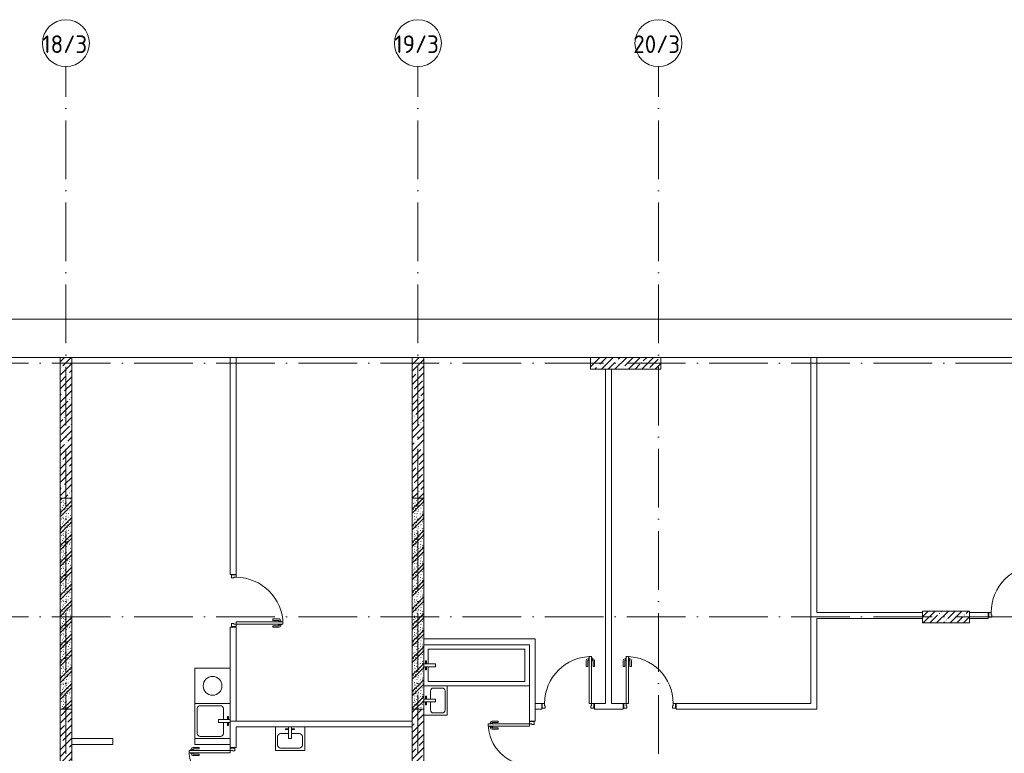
# Model space of a CAD drawing. Header units: millimetres. Extents: x 85617 to 161165, y 53267 to 102987.
# Tile 46 of 47: x 135013 to 151796, y 90481 to 102987. Entities that reach past the tile are written whole.
import ezdxf

# ---------------------------------------------------------------- set-up
doc = ezdxf.new("R2010")
doc.units = ezdxf.units.MM
doc.linetypes.add('4_ Штрихпунктир_ 10 х 2 мм', pattern=[1400, 1000, -200, 0, -200])
for name, color, linetype, lineweight in [('A-DOOR-____-MCUT', 7, 'Continuous', 18), ('A-DOOR-____-OTLN', 7, 'Continuous', 9), ('A-DOOR-FRAM-MCUT', 7, 'Continuous', 18), ('A-FLOR-____-OTLN', 7, 'Continuous', 9), ('A-WALL-____-PATT', 7, 'Continuous', 9), ('I-WALL-____-MCUT', 7, 'Continuous', 9), ('I-WALL-____-OTLN', 7, 'Continuous', 9), ('P-SANR-FIXT-OTLN', 7, 'Continuous', 9), ('S-COLS-____-MCUT', 7, 'Continuous', 9), ('S-COLS-____-OTLN', 7, 'Continuous', 9), ('S-GRID-____-IDEN', 7, 'Continuous', 9), ('S-GRID-____-OTLN', 7, 'Continuous', 9)]:
    doc.layers.add(name, color=color, linetype=linetype, lineweight=lineweight)
doc.styles.add('GOST Common_1', font='GOST_Common.ttf', dxfattribs={"height": 300})
pattern_1 = [(45, (0, 0), (-114.04925, 114.04925), []), (45, (114.05, 0), (-114.04925, 114.04925), [201.613, -40.323, 3.353, -36.97])]
pattern_2 = [(135, (150.28, 188.64), (-282.84271, 3e-14), [5, -395]), (135, (174.9, 237.36), (-282.84271, 3e-14), [5, -395]), (135, (211.96, 236.53), (-282.84271, 3e-14), [5, -395]), (135, (114.96, 223.96), (-282.84271, 3e-14), [5, -395]), (135, (77.54, 223.96), (-282.84271, 3e-14), [5, -395]), (135, (57.44, 184.52), (-282.84271, 3e-14), [5, -395]), (135, (66.21, 142.9), (-282.84271, 3e-14), [5, -395]), (135, (107.33, 161), (-282.84271, 3e-14), [5, -395]), (135, (99.08, 130.94), (-282.84271, 3e-14), [5, -395]), (135, (22.6, 136.46), (-282.84271, 3e-14), [5, -395]), (135, (21.16, 168.08), (-282.84271, 3e-14), [5, -395]), (135, (46.13, 96.12), (-282.84271, 3e-14), [5, -395]), (135, (3.54, 74.6), (-282.84271, 3e-14), [5, -395]), (135, (40.3, 47.56), (-282.84271, 3e-14), [5, -395]), (135, (39.77, 18.47), (-282.84271, 3e-14), [5, -395]), (135, (76.94, 37.28), (-282.84271, 3e-14), [5, -395]), (135, (114.18, 62.4), (-282.84271, 3e-14), [5, -395]), (135, (139.87, 90.2), (-282.84271, 3e-14), [5, -395]), (135, (141.44, 15.82), (-282.84271, 3e-14), [5, -395]), (135, (188.69, 26.73), (-282.84271, 3e-14), [5, -395]), (135, (176.14, 51.36), (-282.84271, 3e-14), [5, -395]), (135, (177.03, 0), (-282.84271, 3e-14), [5, -395]), (135, (276.61, 8.22), (-282.84271, 3e-14), [5, -395]), (135, (271.19, 31.72), (-282.84271, 3e-14), [5, -395]), (135, (268.29, 119.65), (-282.84271, 3e-14), [5, -395]), (135, (237.92, 101.95), (-282.84271, 3e-14), [5, -395]), (135, (237.92, 158.27), (-282.84271, 3e-14), [5, -395]), (135, (260.4, 204.35), (-282.84271, 3e-14), [5, -395]), (135, (275.54, 235.4), (-282.84271, 3e-14), [5, -395]), (135, (117.62, 268.96), (-282.84271, 3e-14), [5, -395]), (135, (203.62, 273.83), (-282.84271, 3e-14), [5, -395]), (135, (47.24, 279.3), (-282.84271, 3e-14), [5, -395]), (135, (23.2, 266.16), (-282.84271, 3e-14), [5, -395]), (135, (42.78, 232.52), (-282.84271, 3e-14), [5, -395]), (135, (177.76, 90.57), (-282.84271, 3e-14), [5, -395]), (135, (181.12, 121.8), (-282.84271, 3e-14), [5, -395]), (135, (206.73, 172.06), (-282.84271, 3e-14), [5, -395]), (135, (143.14, 136.62), (-282.84271, 3e-14), [5, -395]), (135, (211.51, 131.86), (-282.84271, 3e-14), [5, -395]), (135, (81.47, 95.1), (-282.84271, 3e-14), [5, -395]), (135, (235.13, 60.46), (-282.84271, 3e-14), [5, -395]), (135, (242.24, 4.89), (-282.84271, 3e-14), [5, -395]), (45, (0, 106.07), (-282.84271, 0), []), (45, (106.07, 0), (-282.84271, 0), []), (45, (176.78, 0), (-282.84271, 0), []), (45, (0, 176.78), (-282.84271, 0), [])]

# ---------------------------------------------------------------- blocks, each defined once
blk = doc.blocks.new('АР_Дверь однопольная - 900х2100h_800__Глухая_Межкомнатные апарт_тип_эт-4498858-ВКК_25_К3_З_ЭОМ_воронка парапетная_')
at = {"layer": 'A-DOOR-____-MCUT', "color": 254, "lineweight": 13, "true_color": 0xcccccc}
for p, q in [((400, 850), (360, 850)), ((360, 850), (360, 50)), ((400, 50), (400, 850)), ((360, 50), (400, 50))]:
    blk.add_line(p, q, dxfattribs=at)
at = {"layer": 'A-DOOR-____-OTLN', "color": 254, "lineweight": 5, "true_color": 0xcccccc}
for p, q in [((310, 680), (310, 783)), ((335, 680), (310, 680)), ((335, 680), (335, 783)), ((352, 813), (340, 813)), ((352, 788), (340, 788)), ((352, 825), (352, 775)), ((360, 825), (352, 825)), ((352, 775), (360, 775)), ((400, 825), (408, 825)), ((408, 775), (400, 775)), ((408, 825), (408, 775)), ((408, 813), (420, 813)), ((408, 788), (420, 788)), ((425, 680), (425, 783)), ((425, 680), (450, 680)), ((450, 680), (450, 783))]:
    blk.add_line(p, q, dxfattribs=at)
for centre, radius, start, end in [((400, 50), 800, 90, 180), ((340, 783), 30, 90, 180), ((340, 783), 4.99, 90, 180), ((420, 783), 30, 0, 90), ((420, 783), 4.99, 0, 90)]:
    blk.add_arc(centre, radius, start, end, dxfattribs=at)
at = {"layer": 'A-DOOR-FRAM-MCUT', "color": 254, "lineweight": 13, "true_color": 0xcccccc}
for p, q in [((-440, 50), (-450, 50)), ((-400, 50), (-440, 50)), ((-440, 50), (-440, -30)), ((-400, 10), (-400, 50)), ((-390, 10), (-400, 10)), ((-390, -30), (-390, 10)), ((400, 10), (390, 10)), ((390, 10), (390, -30)), ((440, 50), (400, 50)), ((400, 50), (400, 10)), ((440, -30), (440, 50)), ((440, 50), (450, 50)), ((-440, -30), (-450, -30)), ((-440, -30), (-390, -30)), ((390, -30), (440, -30)), ((440, -30), (450, -30))]:
    blk.add_line(p, q, dxfattribs=at)
blk = doc.blocks.new('АР_Дверь однопольная - 800х2100h_700__Глухая_Су апарт_тип_эт-4498570-ВКК_25_К3_З_ЭОМ_воронка парапетная_')
at = {"layer": 'A-DOOR-____-MCUT', "color": 254, "lineweight": 13, "true_color": 0xcccccc}
for p, q in [((350, 750), (310, 750)), ((310, 750), (310, 50)), ((350, 50), (350, 750)), ((310, 50), (350, 50))]:
    blk.add_line(p, q, dxfattribs=at)
at = {"layer": 'A-DOOR-____-OTLN', "color": 254, "lineweight": 5, "true_color": 0xcccccc}
for p, q in [((260, 580), (260, 683)), ((285, 580), (285, 683)), ((302, 713), (290, 713)), ((302, 688), (290, 688)), ((302, 725), (302, 675)), ((310, 725), (302, 725)), ((302, 675), (310, 675)), ((350, 725), (358, 725)), ((358, 675), (350, 675)), ((358, 725), (358, 675)), ((358, 713), (370, 713)), ((358, 688), (370, 688)), ((375, 580), (375, 683)), ((400, 580), (400, 683)), ((285, 580), (260, 580)), ((375, 580), (400, 580))]:
    blk.add_line(p, q, dxfattribs=at)
for centre, radius, start, end in [((350, 50), 700, 90, 180), ((290, 683), 30, 90, 180), ((290, 683), 4.99, 90, 180), ((370, 683), 30, 0, 90), ((370, 683), 4.99, 0, 90)]:
    blk.add_arc(centre, radius, start, end, dxfattribs=at)
at = {"layer": 'A-DOOR-FRAM-MCUT', "color": 254, "lineweight": 13, "true_color": 0xcccccc}
for p, q in [((-390, 50), (-400, 50)), ((-350, 50), (-390, 50)), ((-390, 50), (-390, -30)), ((-350, 10), (-350, 50)), ((-340, 10), (-350, 10)), ((-340, -30), (-340, 10)), ((350, 10), (340, 10)), ((340, 10), (340, -30)), ((390, 50), (350, 50)), ((350, 50), (350, 10)), ((390, -30), (390, 50)), ((390, 50), (400, 50)), ((-390, -30), (-400, -30)), ((-390, -30), (-340, -30)), ((340, -30), (390, -30)), ((390, -30), (400, -30))]:
    blk.add_line(p, q, dxfattribs=at)
blk = doc.blocks.new('АР_Дверь однопольная - 900х2100h_800__Глухая_Межкомнатные апарт_тип_эт-4498768-ВКК_25_К3_З_ЭОМ_воронка парапетная_')
at = {"layer": 'A-DOOR-____-MCUT', "color": 254, "lineweight": 13, "true_color": 0xcccccc}
for p, q in [((-400, 850), (-400, 50)), ((-360, 850), (-400, 850)), ((-360, 50), (-360, 850)), ((-400, 50), (-360, 50))]:
    blk.add_line(p, q, dxfattribs=at)
at = {"layer": 'A-DOOR-____-OTLN', "color": 254, "lineweight": 5, "true_color": 0xcccccc}
for p, q in [((-450, 680), (-450, 783)), ((-425, 680), (-450, 680)), ((-425, 680), (-425, 783)), ((-408, 813), (-420, 813)), ((-408, 788), (-420, 788)), ((-408, 825), (-408, 775)), ((-400, 825), (-408, 825)), ((-408, 775), (-400, 775)), ((-360, 825), (-352, 825)), ((-352, 775), (-360, 775)), ((-352, 825), (-352, 775)), ((-352, 813), (-340, 813)), ((-352, 788), (-340, 788)), ((-335, 680), (-335, 783)), ((-335, 680), (-310, 680)), ((-310, 680), (-310, 783))]:
    blk.add_line(p, q, dxfattribs=at)
for centre, radius, start, end in [((-400, 50), 800, 360, 90), ((-420, 783), 30, 90, 180), ((-420, 783), 4.99, 90, 180), ((-340, 783), 30, 360, 90), ((-340, 783), 4.99, 360, 90)]:
    blk.add_arc(centre, radius, start, end, dxfattribs=at)
at = {"layer": 'A-DOOR-FRAM-MCUT', "color": 254, "lineweight": 13, "true_color": 0xcccccc}
for p, q in [((-440, 50), (-450, 50)), ((-400, 50), (-440, 50)), ((-440, 50), (-440, -30)), ((-400, 10), (-400, 50)), ((-390, 10), (-400, 10)), ((-390, -30), (-390, 10)), ((400, 10), (390, 10)), ((390, 10), (390, -30)), ((440, 50), (400, 50)), ((400, 50), (400, 10)), ((440, -30), (440, 50)), ((440, 50), (450, 50)), ((-440, -30), (-450, -30)), ((-440, -30), (-390, -30)), ((390, -30), (440, -30)), ((440, -30), (450, -30))]:
    blk.add_line(p, q, dxfattribs=at)
blk = doc.blocks.new('A-FUR-Washing-2D - 600x600-V6-ВКК_25_К3_З_ЭОМ_воронка парапетная_')
at = {"layer": 'P-SANR-FIXT-OTLN', "color": 254, "lineweight": 5, "true_color": 0xcccccc}
for p, q in [((300, 0), (-300, 0)), ((-300, 0), (-300, -600)), ((-300, 0), (-300, -600)), ((300, 0), (-300, 0)), ((-300, -600), (300, -600)), ((-300, -600), (300, -600))]:
    blk.add_line(p, q, dxfattribs=at)
blk.add_circle((0, -300), 160, dxfattribs=at)
blk = doc.blocks.new('A-PLU-Bath-2-2D - 700x1800-V14-ВКК_25_К3_З_ЭОМ_воронка парапетная_')
at = {"layer": 'P-SANR-FIXT-OTLN', "color": 254, "lineweight": 5, "true_color": 0xcccccc}
for p, q in [((-825, 25), (-825, 275)), ((-825, 275), (825, 275)), ((825, 275), (825, -275)), ((-900, 25), (-700, 25)), ((-870, 75), (-855, 75)), ((-870, 25), (-870, 75)), ((-855, 75), (-855, 25)), ((-700, 25), (-700, -25)), ((-700, -25), (-900, -25)), ((-870, -25), (-870, -75)), ((-870, -75), (-855, -75)), ((-855, -75), (-855, -25)), ((-825, -275), (-825, -25)), ((825, -275), (-825, -275)), ((-900, -350), (900, -350)), ((900, -350), (-900, -350))]:
    blk.add_line(p, q, dxfattribs=at)
blk = doc.blocks.new('A-PLU-Sink-2D - 600 x 600mm-V19-ВКК_25_К3_З_ЭОМ_воронка парапетная_')
at = {"layer": 'P-SANR-FIXT-OTLN', "color": 254, "lineweight": 5, "true_color": 0xcccccc}
for p, q in [((-284, 298), (316, 298)), ((316, 298), (-284, 298)), ((-246, -137), (-246, 209)), ((-195, 260), (227, 260)), ((278, 209), (278, -137)), ((316, 298), (316, -302)), ((316, -302), (316, 298)), ((-9, -102), (-9, -302)), ((41, -102), (-9, -102)), ((41, -302), (41, -102)), ((-9, -188), (-195, -188)), ((-59, -272), (-59, -257)), ((-59, -257), (-9, -257)), ((-9, -272), (-59, -272)), ((227, -188), (41, -188)), ((91, -257), (41, -257)), ((41, -272), (91, -272)), ((91, -272), (91, -257))]:
    blk.add_line(p, q, dxfattribs=at)
for centre, start, end in [((-195, 209), 90, 180), ((227, 209), 360, 90), ((-195, -137), 180, 270), ((227, -137), 270, 0)]:
    blk.add_arc(centre, 50.8, start, end, dxfattribs=at)
blk = doc.blocks.new('A-PLU-Sink-2D - 400 x 500mm-997041-ВКК_25_К3_З_ЭОМ_воронка парапетная_')
at = {"layer": 'P-SANR-FIXT-OTLN', "color": 254, "lineweight": 5, "true_color": 0xcccccc}
for p, q in [((-234, 202), (-234, -198)), ((-234, -198), (-234, 202)), ((-59, 172), (-59, 157)), ((-9, 172), (-59, 172)), ((-9, 2), (-9, 202)), ((41, 202), (41, 2)), ((41, 172), (91, 172)), ((91, 172), (91, 157)), ((266, -198), (266, 202)), ((266, 202), (266, -198)), ((-196, 37), (-196, -109)), ((-9, 88), (-145, 88)), ((-59, 157), (-9, 157)), ((41, 2), (-9, 2)), ((91, 157), (41, 157)), ((177, 88), (41, 88)), ((228, -109), (228, 37)), ((-145, -160), (177, -160)), ((-234, -198), (266, -198)), ((266, -198), (-234, -198))]:
    blk.add_line(p, q, dxfattribs=at)
for centre, start, end in [((-145, 37), 90, 180), ((177, 37), 360, 90), ((-145, -109), 180, 270), ((177, -109), 270, 0)]:
    blk.add_arc(centre, 50.8, start, end, dxfattribs=at)
blk = doc.blocks.new('Ось сетки - 8_0 мм-31302-ВКК_25_К3_З_ЭОМ_воронка парапетная_')
at = {"layer": 'S-GRID-____-IDEN', "color": 254, "lineweight": 5, "true_color": 0xdadada}
blk.add_circle((0, 0), 4, dxfattribs=at)
blk = doc.blocks.new('240311_Наметкина 10_РД_АР_К3_R21_rvt-1-ВКК_25_К3_З_ЭОМ_воронка парапетная_')
at = {"layer": 'A-WALL-____-PATT', "lineweight": 5, "true_color": 0xcccccc}
h = blk.add_hatch(dxfattribs=at)
h.set_pattern_fill('FP_4', color=254, style=0, pattern_type=2)
h.set_pattern_definition(pattern_2)
h.paths.add_polyline_path([(132370, 93400), (132370, 97000), (132170, 97000), (132170, 93400)])
h = blk.add_hatch(dxfattribs=at)
h.set_pattern_fill('FP_4', color=254, style=0, pattern_type=2)
h.set_pattern_definition(pattern_2)
h.paths.add_polyline_path([(138370, 93400), (138370, 97000), (138170, 97000), (138170, 93400)])
at = {"layer": 'S-COLS-____-OTLN', "lineweight": 5, "true_color": 0xcccccc}
h = blk.add_hatch(dxfattribs=at)
h.set_pattern_fill('FP_1', color=254, style=0, pattern_type=2)
h.set_pattern_definition(pattern_1)
h.paths.add_polyline_path([(132370, 97000), (132370, 99400), (132170, 99400), (132170, 97000)])
h = blk.add_hatch(dxfattribs=at)
h.set_pattern_fill('FP_1', color=254, style=0, pattern_type=2)
h.set_pattern_definition(pattern_1)
h.paths.add_polyline_path([(138370, 97000), (138370, 99400), (138170, 99400), (138170, 97000)])
h = blk.add_hatch(dxfattribs=at)
h.set_pattern_fill('FP_1', color=254, style=0, pattern_type=2)
h.set_pattern_definition(pattern_1)
h.paths.add_polyline_path([(142410, 99200), (142410, 99400), (141210, 99400), (141210, 99200)])
h = blk.add_hatch(dxfattribs=at)
h.set_pattern_fill('FP_1', color=254, style=0, pattern_type=2)
h.set_pattern_definition(pattern_1)
h.paths.add_polyline_path([(147670, 94875), (147670, 95075), (146870, 95075), (146870, 94875)])
h = blk.add_hatch(dxfattribs=at)
h.set_pattern_fill('FP_1', color=254, style=0, pattern_type=2)
h.set_pattern_definition(pattern_1)
h.paths.add_polyline_path([(132370, 91000), (132370, 93400), (132170, 93400), (132170, 91000)])
h = blk.add_hatch(dxfattribs=at)
h.set_pattern_fill('FP_1', color=254, style=0, pattern_type=2)
h.set_pattern_definition(pattern_1)
h.paths.add_polyline_path([(138370, 91000), (138370, 93400), (138170, 93400), (138170, 91000)])
at = {"layer": 'A-FLOR-____-OTLN', "color": 254, "lineweight": 5, "true_color": 0xcccccc}
for p, q in [((149920, 100050), (86800, 100050)), ((132170, 99400), (129170, 99400)), ((135070, 99400), (132370, 99400)), ((138170, 99400), (135170, 99400)), ((141210, 99400), (138370, 99400)), ((144970, 99400), (142410, 99400)), ((148520, 99400), (145070, 99400))]:
    blk.add_line(p, q, dxfattribs=at)
at = {"layer": 'I-WALL-____-MCUT', "color": 254, "lineweight": 5, "true_color": 0xcccccc}
for p, q in [((132170, 97000), (132170, 93400)), ((132370, 97000), (132170, 97000)), ((132370, 93400), (132370, 97000)), ((138170, 97000), (138170, 93400)), ((138370, 97000), (138170, 97000)), ((138370, 93400), (138370, 97000)), ((132170, 93400), (132370, 93400)), ((138170, 93400), (138370, 93400))]:
    blk.add_line(p, q, dxfattribs=at)
at = {"layer": 'I-WALL-____-OTLN', "color": 254, "lineweight": 5, "true_color": 0xcccccc}
for p, q in [((135070, 95700), (135070, 99400)), ((135170, 99400), (135070, 99400)), ((135170, 99400), (135170, 95700)), ((144970, 93500), (144970, 99400)), ((145070, 99400), (144970, 99400)), ((145070, 99400), (145070, 95050)), ((141470, 93500), (141470, 99200)), ((141570, 99200), (141570, 93500)), ((135070, 95700), (135170, 95700)), ((145070, 95050), (146870, 95050)), ((147670, 95050), (147990, 95050)), ((147990, 94950), (147990, 95050)), ((146870, 94950), (145070, 94950)), ((145070, 94950), (145070, 93400)), ((147990, 94950), (147670, 94950)), ((135070, 93200), (135070, 94800)), ((135170, 94800), (135070, 94800)), ((135170, 94800), (135170, 93200)), ((138370, 94600), (140270, 94600)), ((140170, 94500), (138370, 94500)), ((140170, 93200), (140170, 94500)), ((140270, 94500), (140270, 94600)), ((140270, 94500), (140270, 93200)), ((140270, 93500), (140380, 93500)), ((140270, 93500), (140270, 93400)), ((140380, 93400), (140380, 93500)), ((141280, 93500), (141470, 93500)), ((141280, 93500), (141280, 93400)), ((141570, 93500), (141770, 93500)), ((141770, 93400), (141770, 93500)), ((142670, 93500), (144970, 93500)), ((142670, 93500), (142670, 93400)), ((140380, 93400), (140270, 93400)), ((141770, 93400), (141280, 93400)), ((144970, 93400), (142670, 93400)), ((144970, 93400), (145070, 93400)), ((135070, 93200), (138170, 93200)), ((135070, 93200), (135070, 93100)), ((135170, 93200), (135070, 93200)), ((140170, 93200), (140270, 93200)), ((135070, 92750), (135070, 93100)), ((138170, 93100), (135170, 93100)), ((135170, 93100), (135170, 92750)), ((132370, 92900), (133070, 92900)), ((133070, 92900), (133070, 92800)), ((134470, 92900), (135070, 92900)), ((134470, 92900), (134470, 92800)), ((135070, 92900), (135070, 92800)), ((133070, 92800), (132370, 92800)), ((135070, 92800), (134470, 92800)), ((135070, 92750), (135170, 92750))]:
    blk.add_line(p, q, dxfattribs=at)
at = {"layer": 'S-COLS-____-MCUT', "color": 254, "lineweight": 5, "true_color": 0xcccccc}
for p, q in [((132170, 99400), (132170, 97000)), ((132370, 99400), (132170, 99400)), ((132370, 97000), (132370, 99400)), ((138170, 99400), (138170, 97000)), ((138370, 99400), (138170, 99400)), ((138370, 97000), (138370, 99400)), ((142410, 99400), (141210, 99400)), ((141210, 99400), (141210, 99200)), ((142410, 99200), (142410, 99400)), ((141210, 99200), (142410, 99200)), ((132170, 97000), (132370, 97000)), ((138170, 97000), (138370, 97000)), ((147670, 95075), (146870, 95075)), ((146870, 95075), (146870, 94875)), ((147670, 94875), (147670, 95075)), ((146870, 94875), (147670, 94875)), ((132170, 93400), (132170, 91000)), ((132370, 93400), (132170, 93400)), ((132370, 91000), (132370, 93400)), ((138170, 93400), (138170, 91000)), ((138370, 93400), (138170, 93400)), ((138370, 91000), (138370, 93400))]:
    blk.add_line(p, q, dxfattribs=at)
at = {"layer": 'S-GRID-____-OTLN', "color": 254, "linetype": '4_ Штрихпунктир_ 10 х 2 мм', "lineweight": 5, "true_color": 0xdadada}
for p, q in [((132270, 56236), (132270, 104356)), ((138270, 56236), (138270, 104356)), ((142370, 56236), (142370, 104356)), ((156834, 99300), (82886, 99300)), ((156834, 94975), (82886, 94975))]:
    blk.add_line(p, q, dxfattribs=at)
at = {"layer": 'A-DOOR-____-OTLN', "color": 254, "lineweight": 5, "true_color": 0xcccccc}
for name, p in [('АР_Дверь однопольная - 900х2100h_800__Глухая_Межкомнатные апарт_тип_эт-4498858-ВКК_25_К3_З_ЭОМ_воронка парапетная_', (148440, 95000)), ('АР_Дверь однопольная - 900х2100h_800__Глухая_Межкомнатные апарт_тип_эт-4498858-ВКК_25_К3_З_ЭОМ_воронка парапетная_', (140830, 93450)), ('АР_Дверь однопольная - 900х2100h_800__Глухая_Межкомнатные апарт_тип_эт-4498768-ВКК_25_К3_З_ЭОМ_воронка парапетная_', (142220, 93450))]:
    blk.add_blockref(name, p, dxfattribs=at)
for name, p, rotation in [('АР_Дверь однопольная - 900х2100h_800__Глухая_Межкомнатные апарт_тип_эт-4498858-ВКК_25_К3_З_ЭОМ_воронка парапетная_', (135120, 95250), 270.0000000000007), ('АР_Дверь однопольная - 800х2100h_700__Глухая_Су апарт_тип_эт-4498570-ВКК_25_К3_З_ЭОМ_воронка парапетная_', (140220, 92800), 89.9999999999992), ('АР_Дверь однопольная - 800х2100h_700__Глухая_Су апарт_тип_эт-4498570-ВКК_25_К3_З_ЭОМ_воронка парапетная_', (135120, 92350), 90.00000000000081)]:
    blk.add_blockref(name, p, dxfattribs=dict(at, rotation=rotation))
at = {"layer": 'P-SANR-FIXT-OTLN', "color": 254, "lineweight": 5, "true_color": 0xcccccc}
for name, p in [('A-PLU-Bath-2-2D - 700x1800-V14-ВКК_25_К3_З_ЭОМ_воронка парапетная_', (139270, 94150)), ('A-FUR-Washing-2D - 600x600-V6-ВКК_25_К3_З_ЭОМ_воронка парапетная_', (134770, 94100)), ('A-PLU-Sink-2D - 400 x 500mm-997041-ВКК_25_К3_З_ЭОМ_воронка парапетная_', (136074, 92898))]:
    blk.add_blockref(name, p, dxfattribs=at)
at = {"layer": 'P-SANR-FIXT-OTLN', "color": 254, "lineweight": 5, "true_color": 0xcccccc, "rotation": 90.00000000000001}
for name, p in [('A-PLU-Sink-2D - 400 x 500mm-997041-ВКК_25_К3_З_ЭОМ_воронка парапетная_', (138572, 93534)), ('A-PLU-Sink-2D - 600 x 600mm-V19-ВКК_25_К3_З_ЭОМ_воронка парапетная_', (134768, 93184))]:
    blk.add_blockref(name, p, dxfattribs=at)
at = {"layer": 'S-GRID-____-IDEN', "color": 254, "lineweight": 5, "true_color": 0xdadada, "xscale": 100.0000000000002, "yscale": 100.0000000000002, "zscale": 100.0000000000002}
for p in [(132270, 104756), (138270, 104756), (142370, 104756)]:
    blk.add_blockref('Ось сетки - 8_0 мм-31302-ВКК_25_К3_З_ЭОМ_воронка парапетная_', p, dxfattribs=at)
at = {"layer": 'S-GRID-____-IDEN', "color": 254, "lineweight": 5, "true_color": 0xdadada, "char_height": 300, "attachment_point": 1, "style": 'GOST Common_1'}
for s, insert, width in [('18/3', (131866, 104888), 970.04), ('19/3', (137866, 104888), 970.04), ('20/3', (141940, 104888), 1034.18)]:
    blk.add_mtext(s, dxfattribs=dict(at, insert=insert, width=width))
blk = doc.blocks.new('Ось сетки - 8_0 мм-V36-ВКК_25_К3_З_ЭОМ_воронка парапетная_')
at = {"layer": 'S-GRID-____-IDEN', "color": 254, "lineweight": 5, "true_color": 0xcccccc}
blk.add_circle((0, 0), 4, dxfattribs=at)
blk = doc.blocks.new('Наметкина 10_РД_АР_К3_Отделка_R21_rvt-1-ВКК_25_К3_З_ЭОМ_воронка парапетная_')
at = {"layer": 'S-GRID-____-OTLN', "color": 254, "linetype": '4_ Штрихпунктир_ 10 х 2 мм', "lineweight": 5, "true_color": 0xcccccc}
for p, q in [((132270, 56236), (132270, 104356)), ((138270, 56236), (138270, 104356)), ((142370, 56236), (142370, 104356)), ((156834, 99300), (83962, 99300)), ((156834, 94975), (83962, 94975))]:
    blk.add_line(p, q, dxfattribs=at)
at = {"layer": 'S-GRID-____-IDEN', "color": 254, "lineweight": 5, "true_color": 0xcccccc, "xscale": 99.99999999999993, "yscale": 99.99999999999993, "zscale": 99.99999999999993}
for p in [(132270, 104756), (138270, 104756), (142370, 104756)]:
    blk.add_blockref('Ось сетки - 8_0 мм-V36-ВКК_25_К3_З_ЭОМ_воронка парапетная_', p, dxfattribs=at)
at = {"layer": 'S-GRID-____-IDEN', "color": 254, "lineweight": 5, "true_color": 0xcccccc, "char_height": 300, "attachment_point": 1, "style": 'GOST Common_1'}
for s, insert, width in [('18/3', (131866, 104888), 970.04), ('19/3', (137866, 104888), 970.04), ('20/3', (141940, 104888), 1034.18)]:
    blk.add_mtext(s, dxfattribs=dict(at, insert=insert, width=width))

msp = doc.modelspace()

# ---------------------------------------------------------------- block references
at = {"lineweight": 5}
for name in ['240311_Наметкина 10_РД_АР_К3_R21_rvt-1-ВКК_25_К3_З_ЭОМ_воронка парапетная_', 'Наметкина 10_РД_АР_К3_Отделка_R21_rvt-1-ВКК_25_К3_З_ЭОМ_воронка парапетная_']:
    msp.add_blockref(name, (3531, -2169), dxfattribs=at)

doc.saveas('drawing.dxf')
